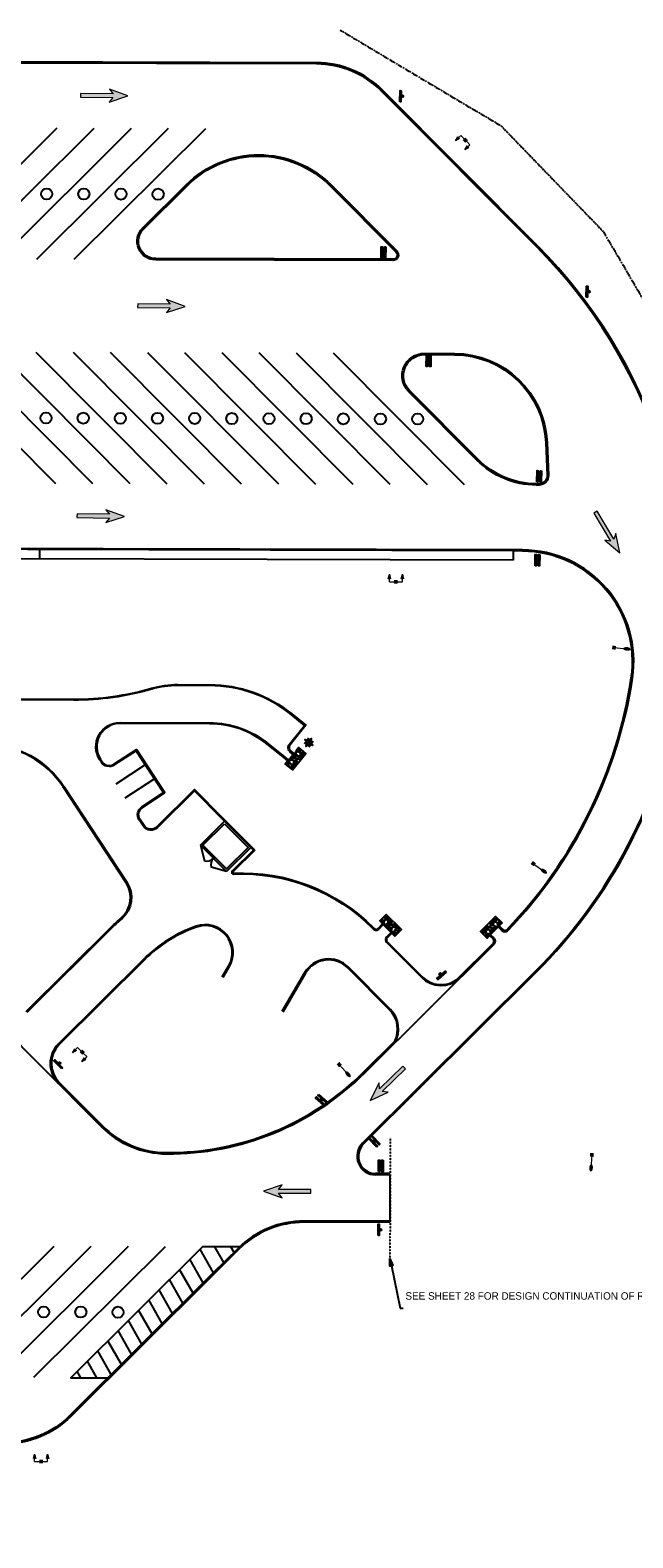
# Model space of a CAD drawing. Header units: feet. Extents: x 130225 to 136325, y 575099 to 575951.
# Tile 5 of 8: x 133350 to 133674, y 575139 to 575951. Entities that reach past the tile are written whole.
import ezdxf
from ezdxf import colors
from ezdxf.entities.mleader import LeaderData, LeaderLine
from ezdxf.math import Vec2, Vec3

# ---------------------------------------------------------------- set-up
doc = ezdxf.new("R2010")
doc.units = ezdxf.units.FT
doc.header["$MEASUREMENT"] = 0
doc.linetypes.add('OhDOT_USTN2', pattern=[0.11, 0.069, -0.041])
doc.linetypes.add('stream', pattern=[1.4, 0.7, -0.1, 0.1, -0.1, 0.1, -0.1, 0.1, -0.1])
for name, color, linetype in [('BD_P_Building', 4, 'Continuous'), ('DR_P_Ditch', 133, 'stream'), ('DR_P_Erosion_Control', 7, 'Continuous'), ('LT_P_Luminaires', 2, 'Continuous'), ('PM_P_Parking_Lot_Stall', 7, 'Continuous'), ('PV_P_Curb', 120, 'Continuous'), ('PV_P_EOP', 7, 'Continuous'), ('PV_P_Walk', 231, 'Continuous'), ('SG_P_Text', 7, 'Continuous'), ('SH_Text', 7, 'Continuous'), ('SN_P_Signs', 120, 'Continuous'), ('UT_P_Misc_Cells', 7, 'Continuous')]:
    doc.layers.add(name, color=color, linetype=linetype)
doc.styles.add('CBUS', font='font31.shx', dxfattribs={"height": 0.1})

# ---------------------------------------------------------------- blocks, each defined once
blk = doc.blocks.new('Dim1')
h = blk.add_hatch(color=4)
h.dxf.hatch_style = 1
h.paths.add_polyline_path([(0, 0), (-1, -0.2), (-1, 0.2)])
at = {"color": 4}
blk.add_lwpolyline([(0, 0), (-1, -0.2), (-1, 0.2), (0, 0)], dxfattribs=at)
blk = doc.blocks.new('ITS Pole')
at = {"layer": 'UT_P_Misc_Cells', "linetype": 'Continuous', "lineweight": 0}
h = blk.add_hatch(color=256, dxfattribs=at)
edge = h.paths.add_edge_path()
edge.add_ellipse((-1.82, 1.38), major_axis=(-0.659, 0.472), ratio=0.823989, start_angle=0, end_angle=360, ccw=False)
h = blk.add_hatch(color=256, dxfattribs=at)
edge = h.paths.add_edge_path()
edge.add_ellipse((1.29, 1.89), major_axis=(0.472, 0.659), ratio=0.823989, start_angle=0, end_angle=360)
h = blk.add_hatch(color=256, dxfattribs=at)
edge = h.paths.add_edge_path()
edge.add_ellipse((-1.38, -1.82), major_axis=(-0.472, -0.659), ratio=0.823989, start_angle=0, end_angle=360, ccw=False)
h = blk.add_hatch(color=256, dxfattribs=at)
edge = h.paths.add_edge_path()
edge.add_ellipse((1.89, -1.29), major_axis=(0.659, -0.472), ratio=0.823989, start_angle=0, end_angle=360)
at = {"layer": 'UT_P_Misc_Cells', "linetype": 'Continuous', "lineweight": 0, "extrusion": (0, 0, -1)}
blk.add_solid([(0.46, 2.79), (-2.79, 0.46), (2.79, -0.46), (-0.46, -2.79)], dxfattribs=at)
blk = doc.blocks.new('*U895')
at = {"color": 0}
blk.add_lwpolyline([(0.034, -0.073), (-0.075, 0.029), (-0.065, 0.041), (0.044, -0.062)], close=True, dxfattribs=at)
blk.add_ellipse((0, 0), major_axis=(0.0032, -0.0146), ratio=1, start_param=0.600292, end_param=6.883477, dxfattribs=at)
blk = doc.blocks.new('*U896')
at = {"color": 0}
blk.add_lwpolyline([(0.03, -0.075), (-0.074, 0.034), (-0.063, 0.044), (0.041, -0.065)], close=True, dxfattribs=at)
blk.add_ellipse((0, 0), major_axis=(0.0024, -0.0148), ratio=1, start_param=0.600292, end_param=6.883477, dxfattribs=at)
blk = doc.blocks.new('*U901')
h = blk.add_hatch(color=0)
h.dxf.hatch_style = 1
h.paths.add_polyline_path([(12.75, -0.49), (12.75, 0.51), (4, 0.5), (5, 1.74), (0, 0), (5, -1.73), (4, -0.5)])
at = {"color": 0, "linetype": 'Continuous', "lineweight": 0, "flags": 128}
blk.add_lwpolyline([(12.75, -0.49), (12.75, 0.51), (4, 0.5), (5, 1.74), (0, 0), (5, -1.73), (4, -0.5)], close=True, dxfattribs=at)
blk = doc.blocks.new('*U898')
h = blk.add_hatch(color=0)
h.dxf.hatch_style = 1
h.paths.add_polyline_path([(-6.08, 11.22), (-6.94, 10.71), (-2.47, 3.18), (-4.04, 3.41), (0, 0), (-1.06, 5.19), (-1.61, 3.69)])
at = {"color": 0, "linetype": 'Continuous', "lineweight": 0, "flags": 128}
blk.add_lwpolyline([(-6.08, 11.22), (-6.94, 10.71), (-2.47, 3.18), (-4.04, 3.41), (0, 0), (-1.06, 5.19), (-1.61, 3.69)], close=True, dxfattribs=at)
blk = doc.blocks.new('CGMP')
at = {"layer": 'LT_P_Luminaires', "linetype": 'Continuous', "lineweight": 0, "true_color": 0xe0e000}
h = blk.add_hatch(color=52, dxfattribs=at)
edge = h.paths.add_edge_path()
edge.add_ellipse((0.35, 0), major_axis=(0.1, 0), ratio=0.5, start_angle=0, end_angle=360)
at = {"layer": 'LT_P_Luminaires', "color": 52, "linetype": 'Continuous', "lineweight": 13, "true_color": 0xe0e000}
blk.add_line((0, 0), (0.25, 0), dxfattribs=at)
at = {"layer": 'LT_P_Luminaires', "color": 7, "linetype": 'Continuous', "lineweight": 0, "extrusion": (0, 0, -1)}
blk.add_solid([(0.05, 0.05), (-0.05, 0.05), (0.05, -0.05), (-0.05, -0.05)], dxfattribs=at)
blk = doc.blocks.new('HMAP')
at = {"layer": 'LT_P_Luminaires', "linetype": 'Continuous', "lineweight": 0, "true_color": 0xe0e000, "extrusion": (0, 0, -1)}
for points in [[(0.175, 0.2), (0.143, 0.08, -0.310881), (0.207, 0.08)], [(-0.175, 0.2), (-0.207, 0.08, -0.310881), (-0.143, 0.08)]]:
    blk.add_hatch(color=52, dxfattribs=at).paths.add_polyline_path(points)
at = {"layer": 'LT_P_Luminaires', "color": 52, "linetype": 'Continuous', "lineweight": 13, "true_color": 0xe0e000}
for p, q in [((-0.175, 0), (-0.175, 0.09)), ((-0.175, 0), (-0.05, 0)), ((0.05, 0), (0.175, 0)), ((0.175, 0), (0.175, 0.09))]:
    blk.add_line(p, q, dxfattribs=at)
at = {"layer": 'LT_P_Luminaires', "color": 52, "linetype": 'Continuous', "lineweight": 0, "true_color": 0xe0e000, "flags": 128}
for points in [[(-0.175, 0.2), (-0.143, 0.08, 0.310881), (-0.207, 0.08)], [(0.175, 0.2), (0.207, 0.08, 0.310881), (0.143, 0.08)]]:
    blk.add_lwpolyline(points, format="xyb", close=True, dxfattribs=at)
at = {"layer": 'LT_P_Luminaires', "color": 7, "linetype": 'Continuous', "lineweight": 0, "extrusion": (0, 0, -1)}
blk.add_solid([(0.05, 0.05), (-0.05, 0.05), (0.05, -0.05), (-0.05, -0.05)], dxfattribs=at)
blk = doc.blocks.new('*U905')
h = blk.add_hatch(color=0)
h.dxf.hatch_style = 1
h.paths.add_polyline_path([(-12.74, 0.68), (-12.76, -0.32), (-4.01, -0.44), (-5.02, -1.67), (0, 0), (-4.98, 1.81), (-3.99, 0.56)])
at = {"color": 0, "linetype": 'Continuous', "lineweight": 0, "flags": 128}
blk.add_lwpolyline([(-12.74, 0.68), (-12.76, -0.32), (-4.01, -0.44), (-5.02, -1.67), (0, 0), (-4.98, 1.81), (-3.99, 0.56)], close=True, dxfattribs=at)
blk = doc.blocks.new('*U909')
at = {"color": 0}
blk.add_lwpolyline([(0.037, 0.072), (0.023, -0.077), (0.008, -0.076), (0.022, 0.073)], close=True, dxfattribs=at)
blk.add_ellipse((0, 0), major_axis=(0.0095, 0.0115), ratio=1, start_param=0.600292, end_param=6.883477, dxfattribs=at)
blk = doc.blocks.new('*U910')
at = {"color": 0}
blk.add_lwpolyline([(0.074, -0.032), (-0.076, -0.029), (-0.075, -0.013), (0.075, -0.016)], close=True, dxfattribs=at)
blk.add_ellipse((0, 0), major_axis=(0.0122, -0.0087), ratio=1, start_param=0.600292, end_param=6.883477, dxfattribs=at)
blk = doc.blocks.new('*U906')
at = {"color": 0}
blk.add_lwpolyline([(-0.032, -0.074), (-0.029, 0.076), (-0.013, 0.075), (-0.017, -0.075)], close=True, dxfattribs=at)
blk.add_ellipse((0, 0), major_axis=(-0.0087, -0.0121), ratio=1, start_param=0.600292, end_param=6.883477, dxfattribs=at)
blk = doc.blocks.new('*U912')
h = blk.add_hatch(color=0)
h.dxf.hatch_style = 1
h.paths.add_polyline_path([(9.49, 8.53), (8.79, 9.24), (2.52, 3.15), (2.38, 4.73), (0, 0), (4.8, 2.24), (3.22, 2.43)])
at = {"color": 0, "linetype": 'Continuous', "lineweight": 0, "flags": 128}
blk.add_lwpolyline([(9.49, 8.53), (8.79, 9.24), (2.52, 3.15), (2.38, 4.73), (0, 0), (4.8, 2.24), (3.22, 2.43)], close=True, dxfattribs=at)

msp = doc.modelspace()

# ---------------------------------------------------------------- hatches: boundary and pattern name
at = {"layer": 'DR_P_Erosion_Control'}
h = msp.add_hatch(dxfattribs=at)
h.set_pattern_fill('GRAVEL', color=256, scale=4, angle=276.19524)
h.set_pattern_definition([(144.208028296, (-453022.50726, 646216.71018), (-39.24309440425, 27.92811382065), [0.538144, -53.276352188]), (101.16498152, (-453022.94378, 646217.02491), (9.156645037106, -47.288009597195), [0.923472, -91.423699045]), (48.70568787, (-453023.1226, 646217.9309), (-39.42636588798, -44.51473545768), [0.651152, -64.464130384]), (183.468929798, (-453024.2851, 646219.37388), (79.96446162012, 4.6567024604), [0.840952, -83.254232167]), (209.02889497, (-453025.12452, 646219.323), (45.56134116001, 25.06320393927), [0.82462, -81.637492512]), (273.468929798, (-453025.84554, 646218.92284), (-4.6567024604, 79.96446162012), [0.840952, -83.254232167]), (313.889481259, (-453025.79466, 646218.08343), (-45.378069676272, 47.379645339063), [1.112116, -110.099394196]), (348.450569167, (-453025.02366, 646217.28196), (90.507743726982, -18.33980167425), [1.049952, -103.945285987]), (37.624806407, (-453023.99497, 646217.07174), (48.242979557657, 37.42479022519), [0.8438, -83.53629244]), (91.4315991, (-453023.32666, 646217.58687), (0.77169847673, -44.17470409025), [0.963328, -47.203050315]), (138.59267859, (-453023.35073, 646218.5499), (-48.923042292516, 42.971338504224), [1.245792, -123.33350002]), (55.009315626, (-453023.89752, 646215.4327), (20.83816858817, 30.42648073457), [0.425204, -42.09537925]), (87.66447518, (-453023.65369, 646215.78103), (-2.34160703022, -52.55965065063), [0.808948, -80.086045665]), (141.1952408, (-453023.6207, 646216.5893), (-3.976639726, -0.431667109), [0.565684, -5.09117025]), (119.39383131, (-453023.17374, 646216.9195), (10.11161499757, -19.0198644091), [0.304632, -30.158460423]), (207.99665028, (-453023.32326, 646217.1849), (11.4982520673, 5.2716410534), [0.430812, -21.109847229]), (307.15899732, (-453023.70366, 646216.98266), (9.248280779, -11.066584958), [0.699716, -22.62409158]), (77.76029197, (-453023.281, 646216.425), (-3.113305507, -8.3849465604), [0.505964, -12.14314664]), (292.584781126, (-453023.57363, 646219.49134), (16.24659026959, -38.47139592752), [0.7088, -70.171380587]), (346.541416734, (-453023.3014, 646218.8369), (-45.46970541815, 11.1582206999), [0.594644, -58.86963099]), (209.39383131, (-453022.4857, 646216.51135), (19.0198644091, 10.11161499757), [0.60926, -29.853832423]), (259.805700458, (-453023.0165, 646216.21232), (7.61324808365, 41.0613985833), [0.7088, -70.171380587]), (255.63919557, (-453026.03914, 646219.2237), (5.7949439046, 20.7465328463), [0.68352, -33.49249498]), (210.97038136, (-453026.20867, 646218.56155), (41.58470143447, 24.63153682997), [0.572712, -56.698572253]), (342.99665028, (-453026.458, 646216.0399), (20.7465328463, -5.7949439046), [0.60926, -29.853832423]), (293.54926543, (-453025.87537, 646215.86175), (-21.51823132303, 49.969647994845), [0.670524, -66.381694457]), (345.63919557, (-453026.6695, 646217.98847), (-20.7465328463, 5.7949439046), [0.34176, -33.83425498]), (17.50517327, (-453026.4839, 646216.2785), (15.4748917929, 5.7033081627), [0.20396, -20.192118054]), (82.15899732, (-453026.2894, 646216.3399), (-2.6816383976, -12.3615862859), [0.82462, -15.667802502]), (102.20424675, (-453026.1769, 646217.15677), (8.29331081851, -39.33473014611), [0.7642, -75.655692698]), (219.88530832, (-453024.0616, 646216.9438), (7.5216123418, 4.8399739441), [0.576888, -13.845317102]), (269.35246738, (-453024.50422, 646216.57388), (-0.61493859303, -68.46620955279), [1.007176, -99.710250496]), (337.14063669, (-453024.5156, 646215.56677), (-29.56314651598, 12.88488913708), [0.411824, -40.770696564]), (6.1952408, (-453024.136, 646215.4068), (3.544972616, 4.408306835), [0.24, -3.76]), (36.451677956, (-453026.06622, 646217.24926), (-26.1098096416, -18.92822866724), [0.555696, -55.014079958]), (324.208028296, (-453025.61924, 646217.57942), (39.24309440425, -27.92811382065), [1.076288, -52.738208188]), (276.1952408, (-453024.7462, 646216.95), (4.408306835, -3.544972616), [1.04, -2.96]), (241.50008726, (-453024.63398, 646215.91603), (-23.51980698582, -42.78806702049), [0.632456, -62.613097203]), (170.24984489, (-453024.93576, 646215.3602), (-16.33822601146, 2.24997128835), [0.582408, -28.538031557]), (123.841216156, (-453025.50976, 646215.45885), (-47.968072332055, 71.23948369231), [0.94826, -93.87789673]), (91.621319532, (-453026.03784, 646216.24646), (-1.63503269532, 52.12798354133), [1.003196, -99.316293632])])
h.paths.add_polyline_path([(133498.04, 575561.05), (133494.16, 575564.2), (133492.74, 575562.45), (133492.74, 575562.45), (133488.34, 575557), (133486.93, 575555.25), (133490.81, 575552.11)])
h = msp.add_hatch(dxfattribs=at)
h.set_pattern_fill('GRAVEL', color=256, scale=4)
h.set_pattern_definition([(228.012787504, (2.88, 4), (-32, -36), [0.538144, -53.276352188]), (184.969740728, (2.52, 3.6), (48, 4), [0.923472, -91.423699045]), (132.51044708, (1.6, 3.52), (40, -44), [0.651152, -64.464130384]), (267.273689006, (0.04, 2.52), (4, 80), [0.840952, -83.254232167]), (292.833654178, (0, 1.68), (-20, 48), [0.82462, -81.637492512]), (357.273689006, (0.32, 0.92), (-80, 4), [0.840952, -83.254232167]), (37.694240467, (1.16, 0.88), (-52, -40), [1.112116, -110.099394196]), (72.255328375, (2.04, 1.56), (28, 88), [1.049952, -103.945285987]), (121.429565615, (2.36, 2.56), (-32, 52), [0.8438, -83.53629244]), (175.23635831, (1.92, 3.28), (44, -4), [0.963328, -47.203050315]), (222.397437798, (0.96, 3.36), (-48, -44), [1.245792, -123.33350002]), (138.814074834, (4, 2.48), (-28, 24), [0.425204, -42.09537925]), (171.46923439, (3.68, 2.76), (52, -8), [0.808948, -80.086045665]), (225, (2.88, 2.88), (-4e-16, -4), [0.565684, -5.09117025]), (203.19859051, (2.6, 3.36), (20, 8), [0.304632, -30.158460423]), (291.80140949, (2.32, 3.24), (-4, 12), [0.430812, -21.109847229]), (30.96375653, (2.48, 2.84), (12, 8), [0.699716, -22.62409158]), (161.56505118, (3.08, 3.2), (8, -4), [0.505964, -12.14314664]), (16.389540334, (0, 3.24), (40, 12), [0.7088, -70.171380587]), (70.34617594, (0.68, 3.44), (-16, -44.00000000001), [0.594644, -58.86963099]), (293.19859051, (3.08, 4), (-8, 20), [0.60926, -29.853832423]), (343.610459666, (3.32, 3.44), (-40, 12), [0.7088, -70.171380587]), (339.44395478, (0, 0.76), (-20, 8), [0.68352, -33.49249498]), (294.77514057, (0.64, 0.52), (-20, 44), [0.572712, -56.698572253]), (66.80140949, (3.12, 0), (8, 20), [0.60926, -29.853832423]), (17.354024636, (3.36, 0.56), (-52, -16), [0.670524, -66.381694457]), (69.44395478, (1.16, 0), (-8, -20), [0.34176, -33.83425498]), (101.30993247, (2.88, 0), (-4, 16), [0.20396, -20.192118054]), (165.96375653, (2.84, 0.2), (12, -4), [0.82462, -15.667802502]), (186.009005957, (2.04, 0.4), (40, 4), [0.7642, -75.655692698]), (303.69006753, (2.48, 2.48), (-4, 8), [0.576888, -13.845317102]), (353.157226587, (2.8, 2), (68, -8), [1.007176, -99.710250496]), (60.9453959, (3.8, 1.88), (-16, -28), [0.411824, -40.770696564]), (90, (4, 2.24), (-4, 4), [0.24, -3.76]), (120.256437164, (1.96, 0.52), (16, -28), [0.555696, -55.014079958]), (48.012787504, (1.68, 1), (32, 36), [1.076288, -52.738208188]), (0, (2.4, 1.8), (4, 4), [1.04, -2.96]), (325.30484647, (3.44, 1.8), (40, -28), [0.632456, -62.613097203]), (254.0546041, (3.96, 1.44), (-4, -16), [0.582408, -28.538031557]), (207.645975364, (3.8, 0.88), (-76, -40), [0.94826, -93.87789673]), (175.42607874, (2.96, 0.44), (-52, 4), [1.003196, -99.316293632])])
h.paths.add_polyline_path([(133541.31, 575474.3), (133537.77, 575470.77), (133539.35, 575469.18), (133539.35, 575469.18), (133544.29, 575464.22), (133545.88, 575462.62), (133549.42, 575466.15)])
h = msp.add_hatch(dxfattribs=at)
h.set_pattern_fill('GRAVEL', color=256, scale=4, angle=90.72757)
h.set_pattern_definition([(318.74035662, (710711.57925, 449244.77207), (36.40343784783, -31.54028713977), [0.538144, -53.276352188]), (275.697309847, (710711.98378, 449244.41718), (-4.609188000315, 47.945337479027), [0.923472, -91.423699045]), (223.238016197, (710712.07546, 449243.49827), (43.48852710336, 40.5554929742), [0.651152, -64.464130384]), (358.001258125, (710713.09519, 449241.9511), (-80.044342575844, 2.983826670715), [0.840952, -83.254232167]), (23.561223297, (710713.93563, 449241.92176), (-47.74216731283, -20.607898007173), [0.82462, -81.637492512]), (88.001258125, (710714.6915, 449242.25139), (-2.983826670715, -80.044342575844), [0.840952, -83.254232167]), (128.421809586, (710714.72083, 449243.09183), (40.657078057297, -51.48788210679), [1.112116, -110.099394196]), (162.982897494, (710714.02971, 449243.96312), (-88.348452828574, 26.880306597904), [1.049952, -103.945285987]), (212.157134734, (710713.02573, 449244.2704), (-51.58946718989, -32.65772305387), [0.8438, -83.53629244]), (265.96392743, (710712.31138, 449243.8213), (3.44095954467, 44.04724506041), [0.963328, -47.203050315]), (313.125006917, (710712.24357, 449242.86035), (44.605963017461, -47.437412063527), [1.245792, -123.33350002]), (229.54164395, (710713.0849, 449245.9113), (-23.64251721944, -28.3024977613), [0.425204, -42.09537925]), (262.19680351, (710712.80899, 449245.58775), (7.33905196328, 52.09739260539), [0.808948, -80.086045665]), (315.7275691, (710712.6992, 449244.7863), (3.999677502, 0.050792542), [0.565684, -5.09117025]), (293.92615963, (710712.22275, 449244.5002), (-8.2533177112, 19.89680242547), [0.304632, -30.158460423]), (22.5289786, (710712.3463, 449244.2218), (-11.9482399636, -4.1520551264), [0.430812, -21.109847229]), (121.69132565, (710712.7442, 449244.3868), (-8.1517326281, 11.89744742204), [0.699716, -22.62409158]), (252.2926203, (710712.3766, 449244.9822), (3.8980924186, 8.050147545), [0.505964, -12.14314664]), (107.117109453, (710712.37575, 449241.90195), (-12.50695792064, 39.8443973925), [0.7088, -70.171380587]), (161.07374506, (710712.16714, 449242.57936), (44.19962268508, -15.43999204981), [0.594644, -58.86963099]), (23.92615963, (710711.5767, 449244.97205), (-19.89680242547, -8.2533177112), [0.60926, -29.853832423]), (74.338028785, (710712.13361, 449245.21915), (-11.491107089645, -40.1491526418), [0.7088, -70.171380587]), (70.1715239, (710714.85555, 449241.93345), (-7.74539229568, -20.09997259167), [0.68352, -33.49249498]), (25.50270969, (710715.0874, 449242.57644), (-43.74248981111, -20.55710546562), [0.572712, -56.698572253]), (157.52897861, (710715.5759, 449245.06284), (-20.09997259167, 7.7453922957), [0.60926, -29.853832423]), (108.081593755, (710715.01287, 449245.29571), (16.65901304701, -51.79263735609), [0.670524, -66.381694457]), (160.1715239, (710715.60076, 449243.103), (20.09997259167, -7.74539229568), [0.34176, -33.83425498]), (192.0375016, (710715.5789, 449244.8229), (-15.9479174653, -4.2028476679), [0.20396, -20.192118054]), (256.69132565, (710715.3794, 449244.7803), (3.847299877, 12.0498250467), [0.82462, -15.667802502]), (276.736575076, (710715.18962, 449243.97785), (-4.507602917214, 39.9459824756), [0.7642, -75.655692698]), (34.41763664, (710713.1042, 449244.3914), (-7.9485624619, -4.1012625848), [0.576888, -13.845317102]), (83.884795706, (710713.5801, 449244.71747), (7.13588179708, 68.09610261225), [1.007176, -99.710250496]), (151.67296502, (710713.6874, 449245.7189), (28.2009126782, -15.643162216), [0.411824, -40.770696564]), (180.7275691, (710713.325, 449245.9143), (-3.94888496, -4.050470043), [0.24, -3.76]), (210.984006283, (710715.07065, 449243.89633), (27.7945723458, 16.35425779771), [0.555696, -55.014079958]), (138.740356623, (710714.59424, 449243.61026), (-36.40343784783, 31.54028713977), [1.076288, -52.738208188]), (90.7275691, (710713.785, 449244.32), (-4.050470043, 3.94888496), [1.04, -2.96]), (56.03241559, (710713.77196, 449245.35996), (27.4898170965, 40.352322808), [0.632456, -62.613097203]), (344.78217322, (710714.1253, 449245.8845), (16.0495025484, -3.7965073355), [0.582408, -28.538031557]), (298.373544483, (710714.68731, 449245.73161), (40.961833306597, -75.48594711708), [0.94826, -93.87789673]), (266.15364786, (710715.13794, 449244.89727), (-3.339374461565, -52.04660006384), [1.003196, -99.316293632])])
h.paths.add_polyline_path([(133591.99, 575465.04), (133595.56, 575461.54), (133597.13, 575463.15), (133597.13, 575463.14), (133602.03, 575468.14), (133603.61, 575469.75), (133600.04, 575473.25)])

# ---------------------------------------------------------------- linework, layer by layer
at = {"layer": 'BD_P_Building', "flags": 128}
for points in [[(133441.22, 575511.61), (133454.26, 575524.57)], [(133468.36, 575510.39), (133455.32, 575497.43)]]:
    msp.add_lwpolyline(points, dxfattribs=at)
msp.add_lwpolyline([(133454.25, 575523.16), (133466.95, 575510.4), (133455.33, 575498.84), (133442.64, 575511.6)], close=True, dxfattribs=at)
at = {"layer": 'BD_P_Building'}
for points in [[(133441.22, 575511.61), (133455.32, 575497.43)], [(133441.22, 575511.61), (133443.44, 575503.24)], [(133455.32, 575497.43), (133446.97, 575499.69)]]:
    msp.add_lwpolyline(points, dxfattribs=at)
msp.add_circle((133448.27, 575504.52), 0.25, dxfattribs=at)
for centre, start, end in [((133444.75, 575508.06), 254.84572, 314.84572), ((133451.8, 575500.97), 134.84572, 194.84572)]:
    msp.add_arc(centre, 5, start, end, dxfattribs=at)
at = {"layer": 'Defpoints'}
for centre in [(133358.5, 575862.33), (133378.5, 575862.28), (133398.5, 575862.22), (133418.5, 575862.17), (133358.17, 575741.62), (133378.17, 575741.57), (133398.17, 575741.51), (133418.17, 575741.46), (133438.17, 575741.4), (133458.17, 575741.35), (133478.17, 575741.3), (133498.17, 575741.24), (133518.17, 575741.19), (133538.17, 575741.13), (133558.17, 575741.08), (133356.88, 575260.2), (133376.88, 575260.15), (133396.88, 575260.09)]:
    msp.add_circle(centre, 3, dxfattribs=at)
at = {"layer": 'DR_P_Ditch', "flags": 128}
msp.add_lwpolyline([(133516.52, 575950.52), (133603.22, 575898.85), (133658.24, 575841.91), (133696.18, 575777.2), (133715.58, 575716.9), (133728.51, 575645.11), (133748.89, 575591.84), (133774.64, 575556.89), (133812.79, 575511.34), (133843.96, 575476.25), (133896.77, 575424.88)], dxfattribs=at)
at = {"layer": 'DR_P_Erosion_Control'}
for points in [[(133488.34, 575557), (133486.93, 575555.25), (133490.81, 575552.11), (133498.04, 575561.05), (133494.16, 575564.2), (133492.74, 575562.45)], [(133544.29, 575464.22), (133545.88, 575462.62), (133549.42, 575466.15), (133541.31, 575474.3), (133537.77, 575470.77), (133539.35, 575469.18)], [(133602.03, 575468.14), (133603.61, 575469.75), (133600.04, 575473.25), (133591.99, 575465.04), (133595.56, 575461.54), (133597.13, 575463.15)]]:
    msp.add_lwpolyline(points, dxfattribs=at)
at = {"layer": 'PM_P_Parking_Lot_Stall', "linetype": 'Continuous'}
for p, q in [((133448.32, 575281.34), (133441.08, 575294.09)), ((133453.83, 575286.82), (133449.02, 575295.31)), ((133459.34, 575292.3), (133457.65, 575295.28)), ((133442.81, 575275.85), (133435.57, 575288.6)), ((133431.78, 575264.89), (133424.55, 575277.64)), ((133437.29, 575270.37), (133430.06, 575283.12)), ((133426.27, 575259.41), (133419.04, 575272.16)), ((133415.24, 575248.44), (133408.01, 575261.19)), ((133420.76, 575253.92), (133413.52, 575266.67)), ((133409.73, 575242.96), (133402.5, 575255.71)), ((133398.71, 575231.99), (133391.47, 575244.74)), ((133404.22, 575237.47), (133396.99, 575250.23)), ((133393.2, 575226.51), (133385.96, 575239.26)), ((133376.92, 575224.79), (133374.94, 575228.29)), ((133385.56, 575224.77), (133380.45, 575233.78))]:
    msp.add_line(p, q, dxfattribs=at)
at = {"layer": 'PM_P_Parking_Lot_Stall', "flags": 128}
for points in [[(133363.95, 575897.67), (133293.05, 575827.15)], [(133383.95, 575897.62), (133313.05, 575827.1)], [(133403.95, 575897.56), (133333.05, 575827.04)], [(133423.95, 575897.51), (133353.05, 575826.99)], [(133443.95, 575897.45), (133373.05, 575826.93)], [(133363.43, 575706.25), (133292.91, 575777.15)], [(133383.43, 575706.2), (133312.91, 575777.1)], [(133403.43, 575706.14), (133332.91, 575777.04)], [(133423.43, 575706.09), (133352.91, 575776.99)], [(133443.43, 575706.03), (133372.91, 575776.93)], [(133463.43, 575705.98), (133392.91, 575776.88)], [(133483.43, 575705.93), (133412.91, 575776.83)], [(133503.43, 575705.87), (133432.91, 575776.77)], [(133523.43, 575705.82), (133452.91, 575776.72)], [(133543.43, 575705.76), (133472.91, 575776.67)], [(133563.43, 575705.71), (133492.91, 575776.61)], [(133583.43, 575705.66), (133512.91, 575776.56)], [(133411.56, 575554.93), (133395.67, 575544.51)], [(133416.49, 575547.41), (133400.61, 575536.99)], [(133362.33, 575295.54), (133291.43, 575225.02)], [(133382.33, 575295.49), (133311.43, 575224.97)], [(133402.33, 575295.43), (133331.43, 575224.91)], [(133422.33, 575295.38), (133351.43, 575224.86)], [(133462.33, 575295.27), (133442.33, 575295.32), (133371.43, 575224.8), (133391.43, 575224.75)]]:
    msp.add_lwpolyline(points, dxfattribs=at)
at = {"layer": 'PV_P_Curb'}
for p, q in [((133503.69, 575932.96), (133014.1, 575934.28)), ((133622.83, 575834.22), (133539.48, 575918.02)), ((133529.02, 575350.69), (133621.78, 575442.95)), ((133543.39, 575334.72), (133535.58, 575334.74))]:
    msp.add_line(p, q, dxfattribs=at)
for points in [[(133539.48, 575918.02, 0.198912), (133503.69, 575932.96)], [(133700.82, 575601.86, 0.233557), (133622.83, 575834.22)], [(133606.16, 575466.04, 0.155343), (133673.18, 575601.66, 0.458282), (133614.68, 575669.91), (133609.55, 575670.09)], [(133339.09, 575590.31), (133373.05, 575590.22, 0.071068), (133414.93, 575596.09, -0.071068), (133429.08, 575598.07), (133446.26, 575598.03, -0.170954), (133490.4, 575582.35), (133498.05, 575576.16), (133489.56, 575565.66, 0.414214), (133489.93, 575562.15), (133491.48, 575560.89), (133491.17, 575560.5)], [(133621.78, 575442.95, 0.155195), (133699.25, 575591.7)], [(133488.66, 575557.39), (133488.34, 575557), (133484.84, 575559.83), (133477.19, 575566.02, 0.170954), (133446.2, 575577.03), (133398.04, 575577.16, 0.597392), (133387.55, 575557.8), (133388.41, 575556.49, 0.414214), (133394.64, 575555.2), (133406.77, 575563.15), (133422.12, 575539.74)], [(133347.52, 575421.94), (133393.48, 575467.65, -0.01756), (133398.61, 575472.4, 0.37607), (133401.25, 575491.33), (133367.36, 575543, 0.252041), (133326.11, 575565.35)], [(133470.48, 575508.97), (133458.8, 575497.36, 0.685557), (133459.18, 575496.51, -0.211332), (133534.2, 575467.27), (133534.75, 575466.72, 0.414214), (133536.87, 575466.71), (133539.35, 575469.18), (133544.29, 575464.22), (133541.81, 575461.75, 0.414213), (133541.8, 575459.63), (133560.55, 575440.78, 0.367186), (133579.25, 575439.2)], [(133604.12, 575466.1, 0.391751), (133606.16, 575466.04, 0.391751)], [(133598.96, 575458.81, 0.411034), (133598.93, 575460.92)], [(133365.22, 575383.83), (133388.33, 575360.59, 0.197903), (133422.98, 575346.04, 0.199922), (133529.28, 575389.5), (133545.85, 575405.98)], [(133529.02, 575350.69, 0.668179), (133535.58, 575334.74)], [(133543.32, 575308.39), (133497.08, 575308.51, 0.198912), (133462.15, 575294.16), (133448.11, 575280.19), (133371.49, 575203.98, -0.198912), (133335.62, 575189.23), (132627.89, 575191.14, 0.159162), (132598.75, 575181.71), (132597.89, 575181.09)]]:
    msp.add_lwpolyline(points, format="xyb", dxfattribs=at)
for points in [[(133410.64, 575843.43), (133434.24, 575866.91, -0.414214), (133511.07, 575866.7), (133546.46, 575831.12, -0.668179), (133544.8, 575827.14), (133417.19, 575827.48, -0.668179)], [(133623.54, 575706.22), (133622.08, 575706.22, -0.198912), (133590.76, 575719.29), (133553.82, 575756.43, -0.668179), (133561.88, 575775.76), (133578, 575775.72, -0.401556), (133627.16, 575728.39), (133627.88, 575710.73, -0.426986)]]:
    msp.add_lwpolyline(points, format="xyb", close=True, dxfattribs=at)
for points in [[(133609.55, 575670.09), (133021.12, 575671.67)], [(133596.9, 575462.91), (133602.03, 575468.14), (133604.12, 575466.1)], [(133598.93, 575460.92), (133596.9, 575462.91)], [(133579.25, 575439.2), (133598.96, 575458.81)], [(133579.25, 575439.2), (133598.96, 575458.81)]]:
    msp.add_lwpolyline(points, dxfattribs=at)
at = {"layer": 'PV_P_Curb', "flags": 128}
for points in [[(133453.2, 575526.34), (133438.04, 575541.59), (133417.83, 575521.49, -0.474754), (133410.9, 575522.21), (133408.7, 575525.56, -0.414214), (133410, 575531.79), (133422.12, 575539.74)], [(133453.02, 575440.62), (133456.42, 575446.47, 0.696398), (133439.1, 575467.45, 0.112196), (133411.11, 575449.93), (133365.15, 575404.21, 0.406063), (133365.22, 575383.83)], [(133545.85, 575405.98, 0.323822), (133543.2, 575422.77), (133520.55, 575445.54, 0.493041), (133497.74, 575442.6), (133485.58, 575421.69)]]:
    msp.add_lwpolyline(points, format="xyb", dxfattribs=at)
msp.add_lwpolyline([(133470.48, 575508.97), (133453.2, 575526.34)], dxfattribs=at)
at = {"layer": 'PV_P_EOP'}
for p, q in [((133503.69, 575932.29), (133014.1, 575933.61)), ((133622.36, 575833.75), (133539, 575917.55)), ((133528.55, 575351.16), (133621.31, 575443.43)), ((133543.39, 575334.05), (133535.58, 575334.07))]:
    msp.add_line(p, q, dxfattribs=at)
for points in [[(133539, 575917.55, 0.198912), (133503.69, 575932.29)], [(133700.14, 575601.78, 0.233713), (133622.36, 575833.75)], [(133623.53, 575705.55), (133622.07, 575705.55, -0.198912), (133590.29, 575718.82), (133553.34, 575755.96, -0.668179), (133561.88, 575776.43), (133578, 575776.38, -0.401556), (133627.82, 575728.42), (133628.54, 575710.75, -0.426986), (133623.53, 575705.55)], [(133606.56, 575465.5, 0.155453), (133673.84, 575601.56, 0.458282), (133614.68, 575670.57), (133609.55, 575670.59)], [(133621.31, 575443.43, 0.155345), (133698.62, 575591.97)], [(133469.77, 575508.97), (133458.45, 575497.71, 0.685557), (133459.2, 575496.01, -0.211332), (133533.84, 575466.92), (133534.4, 575466.37, 0.414214), (133537.23, 575466.36), (133539.71, 575468.82)], [(133543.94, 575464.57), (133541.46, 575462.1, 0.414213), (133541.45, 575459.28), (133560.19, 575440.43, 0.39708), (133580.76, 575439.77)], [(133603.77, 575465.51, 0.40625), (133606.56, 575465.5)], [(133276.33, 575451.48, -0.198912), (133311.64, 575436.74), (133355.9, 575392.25), (133387.86, 575360.12, 0.197903), (133422.98, 575345.38, 0.199922), (133529.75, 575389.02), (133599.43, 575458.34), (133599.56, 575458.46)], [(133599.56, 575458.46, 0.411207), (133599.51, 575461.28)], [(133528.55, 575351.16, 0.668179), (133535.58, 575334.07)], [(133543.33, 575309.05), (133497.08, 575309.18, 0.198912), (133461.68, 575294.63), (133447.64, 575280.67), (133371.02, 575204.45, -0.198912), (133335.62, 575189.9), (132627.89, 575191.81, 0.159162), (132598.36, 575182.25), (132597.5, 575181.63)]]:
    msp.add_lwpolyline(points, format="xyb", dxfattribs=at)
msp.add_lwpolyline([(133410.17, 575843.91), (133433.76, 575867.38, -0.414214), (133511.55, 575867.17), (133546.94, 575831.59, -0.668179), (133544.8, 575826.47), (133417.19, 575826.82, -0.668179)], format="xyb", close=True, dxfattribs=at)
for points in [[(133609.55, 575670.59), (133021.12, 575672.17)], [(133438.04, 575540.88), (133452.85, 575525.99)], [(133599.51, 575461.28), (133597.36, 575463.38)], [(133601.56, 575467.67), (133603.77, 575465.51)], [(133543.33, 575309.05), (133543.39, 575334.05)]]:
    msp.add_lwpolyline(points, dxfattribs=at)
at = {"layer": 'PV_P_EOP', "flags": 128}
for points in [[(133406.62, 575562.46), (133394.91, 575554.78, -0.414214), (133387.99, 575556.22), (133387.14, 575557.53, -0.597392), (133398.04, 575577.66), (133446.2, 575577.53, -0.170954), (133477.51, 575566.41), (133484.77, 575560.54), (133488.66, 575557.39), (133491.17, 575560.5), (133489.61, 575561.76, -0.414214), (133489.17, 575565.98), (133497.34, 575576.09), (133490.08, 575581.96, 0.170954), (133446.26, 575597.53), (133429.07, 575597.57, 0.071068), (133415.07, 575595.61, -0.071068), (133373.05, 575589.72), (133339.09, 575589.81)], [(133326.11, 575565.85, -0.252041), (133367.78, 575543.27), (133401.67, 575491.6, -0.37607), (133398.94, 575472.02, 0.01756), (133393.84, 575467.3), (133347.88, 575421.58)], [(133438.04, 575540.88), (133418.19, 575521.13, -0.474754), (133410.48, 575521.94), (133408.28, 575525.28, -0.414214), (133409.72, 575532.21), (133421.43, 575539.88)], [(133453.45, 575440.37), (133456.85, 575446.22, 0.696398), (133438.94, 575467.92, 0.112196), (133410.76, 575450.28), (133364.8, 575404.57)], [(133545.98, 575405.17, 0.335963), (133543.56, 575423.12), (133520.91, 575445.89, 0.493041), (133497.31, 575442.86), (133485.15, 575421.94)], [(133364.8, 575404.57, 0.414214), (133364.74, 575383.36)]]:
    msp.add_lwpolyline(points, format="xyb", dxfattribs=at)
for points in [[(133421.43, 575539.88), (133406.62, 575562.46)], [(133469.77, 575508.97), (133452.85, 575525.99)]]:
    msp.add_lwpolyline(points, dxfattribs=at)
at = {"layer": 'PV_P_Walk'}
msp.add_lwpolyline([(133609.54, 575665.09), (133344.81, 575665.8, 0.368716), (133339.86, 575661.6, -0.492355), (133298.02, 575639, 0.149053), (133211.2, 575649.8, 0.038126), (133144.77, 575632.96, 0.32131), (133141.37, 575628.23), (133141.35, 575621.85)], format="xyb", dxfattribs=at)
for points in [[(133354.88, 575665.77), (133354.9, 575670.77)], [(133609.55, 575670.09), (133609.54, 575665.09)]]:
    msp.add_lwpolyline(points, dxfattribs=at)
at = {"layer": 'SG_P_Text', "linetype": 'OhDOT_USTN2'}
msp.add_lwpolyline([(133543.45, 575354.05), (133543.27, 575289.05)], dxfattribs=at)

# ---------------------------------------------------------------- block references
at = {"layer": 'LT_P_Luminaires', "color": 52, "linetype": 'Continuous', "lineweight": 0}
for name, p, xscale, yscale, zscale, rotation in [('HMAP', (133583.88, 575891.31), 20, 20, 20, 134.8457154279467), ('CGMP', (133663.9, 575617.98), 20, 20, 20, 354.3966911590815), ('CGMP', (133620.43, 575501.68), 20, 20, 20, 324.3736388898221), ('HMAP', (133377.68, 575400.15), 20.00000000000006, 20.00000000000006, 20.00000000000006, 135.8390314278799), ('CGMP', (133515.98, 575393.44), 20, 20, 20, 312.0807965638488)]:
    msp.add_blockref(name, p, dxfattribs=dict(at, xscale=xscale, yscale=yscale, zscale=zscale, rotation=rotation))
at = {"layer": 'LT_P_Luminaires', "color": 52, "linetype": 'Continuous', "lineweight": 0, "xscale": 20, "yscale": 20, "zscale": 20}
for p in [(133546.49, 575653.48), (133355.51, 575179.63)]:
    msp.add_blockref('HMAP', p, dxfattribs=at)
at = {"layer": 'LT_P_Luminaires', "color": 52, "linetype": 'Continuous', "lineweight": 0, "extrusion": (0, 0, -1), "xscale": 20, "yscale": 20, "zscale": 20, "rotation": 273.2624327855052}
msp.add_blockref('CGMP', (-133651.93, 575344.8), dxfattribs=at)
at = {"layer": 'SH_Text', "xscale": 2, "yscale": 2, "zscale": 2}
for name, p in [('*U905', (133402.22, 575915.07, -1216.76)), ('*U905', (133432.98, 575801.77)), ('*U905', (133400.33, 575688.65)), ('*U898', (133666.99, 575668.99)), ('*U912', (133532.67, 575374.17)), ('*U901', (133475.23, 575325.22))]:
    msp.add_blockref(name, p, dxfattribs=at)
at = {"layer": 'SN_P_Signs', "xscale": 40, "yscale": 40, "zscale": 40}
for name, p in [('*U906', (133549.88, 575914.9)), ('*U906', (133539.76, 575830.87)), ('*U906', (133650.26, 575809.67)), ('*U906', (133564.06, 575772.34)), ('*U906', (133623.6, 575710.27)), ('*U906', (133622.66, 575665.06)), ('*U895', (133506.26, 575374.46)), ('*U896', (133534.95, 575352.04))]:
    msp.add_blockref(name, p, dxfattribs=at)
for name, p, rotation in [('*U906', (133539.76, 575830.87), 180), ('*U906', (133564.06, 575772.34), 180), ('*U906', (133623.6, 575710.27), 180), ('*U906', (133622.66, 575665.06), 180), ('*U909', (133570.46, 575442.18), 316.153769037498), ('*U910', (133365.34, 575394.21), 316.153769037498), ('*U895', (133506.26, 575374.46), 180), ('*U896', (133534.95, 575352.04), 180), ('*U896', (133538.36, 575338.93), 316.153769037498), ('*U896', (133538.36, 575338.93), 136.1537690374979), ('*U896', (133538.08, 575304.46), 316.153769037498)]:
    msp.add_blockref(name, p, dxfattribs=dict(at, rotation=rotation))
at = {"layer": 'UT_P_Misc_Cells'}
msp.add_blockref('ITS Pole', (133499.59, 575566.87, 1213), dxfattribs=at)

# ---------------------------------------------------------------- leaders
at = {"layer": 'SG_P_Text'}
ml = msp.add_multileader_mtext('Standard', dxfattribs=at)
ml.set_content('SEE SHEET 28 FOR DESIGN CONTINUATION OF RAMP', color=256, style='CBUS')
ml.set_leader_properties()
ml.set_arrow_properties(name='Dim1')
ml.build(insert=Vec2(0, 0))
ml.multileader.update_dxf_attribs({"text_left_attachment_type": 2, "text_right_attachment_type": 2, "dogleg_length": 0.04, "scale": 40})
ctx = ml.context
ctx.base_point, ctx.scale, ctx.landing_gap_size, ctx.plane_origin = Vec3(133550.4, 575262.18), 40, 1.2, Vec3(133543.27, 575289.05)
ctx.left_attachment, ctx.right_attachment = 2, 2
notes = []
notes.append((ctx, [(1, (1, 1, 0), (133548.8, 575262.18), (1, 0), 1.6, [(0, [(133543.27, 575289.05)], 0, [])])]))
ctx.mtext.insert, ctx.mtext.width, ctx.mtext.flow_direction = Vec3(133551.6, 575270.85), 69.3358, 5
ml = msp.add_multileader_mtext('Standard', dxfattribs=at)
ml.set_content('SEE SHEET 26 FOR DESIGN CONTINUATION OF RAMP', color=256, style='CBUS')
ml.set_leader_properties()
ml.set_arrow_properties(name='Dim1')
ml.build(insert=Vec2(0, 0))
ml.multileader.update_dxf_attribs({"text_left_attachment_type": 2, "text_right_attachment_type": 2, "dogleg_length": 0.04, "scale": 40})
ctx = ml.context
ctx.base_point, ctx.scale, ctx.landing_gap_size, ctx.plane_origin = Vec3(132616.39, 575138.58), 40, 1.2, Vec3(132609.26, 575165.45)
ctx.left_attachment, ctx.right_attachment = 2, 2
notes.append((ctx, [(1, (1, 1, 0), (132614.79, 575138.58), (1, 0), 1.6, [(0, [(132609.26, 575165.45)], 0, [])])]))
ctx.mtext.insert, ctx.mtext.width, ctx.mtext.flow_direction = Vec3(132617.59, 575147.24), 69.3358, 5
for ctx, leaders in notes:
    for number, flags, end, landing, length, lines in leaders:
        leader = LeaderData()
        leader.index, (leader.has_last_leader_line, leader.has_dogleg_vector, leader.attachment_direction) = number, flags
        leader.last_leader_point, leader.dogleg_vector, leader.dogleg_length = Vec3(end), Vec3(landing), length
        for number, points, colour, breaks in lines:
            line = LeaderLine()
            line.index, line.vertices, line.color, line.breaks = number, Vec3.list(points), colors.encode_raw_color(colour), breaks
            leader.lines.append(line)
        ctx.leaders.append(leader)

doc.saveas('drawing.dxf')
